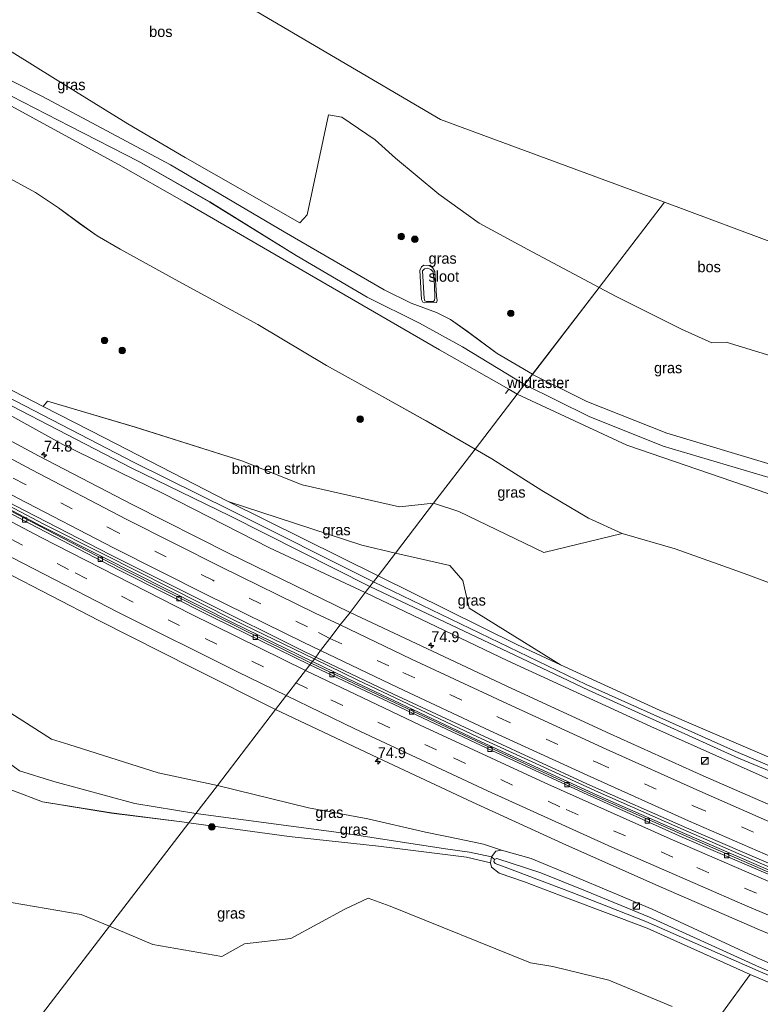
# Model space of a CAD drawing. Header units: millimetres. Extents: x 180000 to 190000, y 466229 to 468626.
# Tile 155 of 202: x 186415 to 186586, y 466872 to 467100. Entities that reach past the tile are written whole.
import ezdxf
from ezdxf.enums import TextEntityAlignment as Align

# ---------------------------------------------------------------- set-up
doc = ezdxf.new("R2010")
doc.units = ezdxf.units.MM
doc.linetypes.add('39strp', pattern=[12, 3, -9])
for name, color, linetype, lineweight in [('af-bs-rasterhekwerk', 8, 'hekwerk', 18), ('as-bs-kilometr', 13, 'Continuous', 18), ('bp-b5-bomenstruiken', 93, 'Continuous', 18), ('bp-b5-bos', 93, 'Continuous', 18), ('bp-b5-grasland', 93, 'Continuous', 18), ('bp-bs-boom', 93, 'Continuous', 18), ('gr-bs-geleiderail', 213, 'geleiderail', 18), ('gw-bs-insteekwatergang', 93, 'Continuous', 18), ('gw-bs-kruinlijn', 93, 'Continuous', 18), ('gw-bs-teenlijn', 93, 'Continuous', 18), ('kd-bs-opnamedtmgrens', 173, 'Continuous', 18), ('mk-bs-39streep 0.15', 8, '39strp', 18), ('mk-bs-streep 0.15', 8, 'Continuous', 18), ('og-b5-water', 153, 'Continuous', 18), ('og-bs-hulpgeometrie', 53, 'Continuous', 18), ('og-bs-inrichtingselement', 253, 'Continuous', 18), ('vh-b5-verh_soort', 8, 'Continuous', 18), ('wh-bs-kolk', 8, 'Continuous', 18)]:
    doc.layers.add(name, color=color, linetype=linetype, lineweight=lineweight)
doc.styles.add('rtw_iso', font='iso-rtw.shx')
doc.linetypes.add('geleiderail', pattern='A,2,-1,[175,RTW.shx,S=0.5,R=0,X=0,Y=0],-1', length=4)
doc.linetypes.add('hekwerk', pattern='A,7,-1.5,[1,RTW.shx,S=0.75,R=0,X=0,Y=0],-1.5', length=10)

# ---------------------------------------------------------------- blocks, each defined once
blk = doc.blocks.new('kolk')
blk.add_lwpolyline([(-0.5, -0.5), (0.5, -0.5), (0.5, 0.5), (-0.5, 0.5)], close=True)
blk = doc.blocks.new('dtbattr-r')
at = {"style": 'rtw_iso'}
blk.add_attdef('TAG', text='', height=2.5, dxfattribs=at).set_placement((0, 0), align=Align.MIDDLE_CENTER)
blk = doc.blocks.new('d33az_ACAD_1_FMEBLOCK33')
at = {"layer": 'bp-b5-grasland'}
for points in [[(0.94, 3.81, 71.83), (1.49, 2.86, 71.8), (1.71, -0.17, 71.78), (1.87, -2.78, 71.81), (1.98, -3.84, 71.81), (1.8, -4.24, 71.81), (-0.94, -4.38, 71.83), (-1.31, -4.2, 71.83), (-1.61, -3.6, 71.83), (-1.98, 3.12, 71.8), (-1.64, 3.98, 71.8), (-1.12, 4.38, 71.81), (0.16, 4.29, 71.83)], [(-0.46, -4.02, 71.52), (1.12, -4.06, 71.54), (1.35, -3.74, 71.54), (1.43, -3.22, 71.53), (1.39, -0.21, 71.61), (1.04, 2.79, 71.54), (0.55, 3.37, 71.54), (-0.26, 3.68, 71.54), (-0.96, 3.5, 71.54), (-1.43, 3.06, 71.54), (-1.03, -3.34, 71.51), (-0.88, -3.85, 71.52)]]:
    blk.add_polyline3d(points, close=True, dxfattribs=at)
blk = doc.blocks.new('d33az_ACAD_1_FMEBLOCK49')
at = {"layer": 'bp-b5-grasland'}
blk.add_polyline3d([(52.85, -45.7, 57.34), (66.62, -50.9, 57.66), (82.56, -53.5, 58.06), (98.83, -55.52, 58.44), (100.43, -55.76, 58.46), (82.1, -79.66, 67.25), (75.6, -76.94, 66.4), (53.98, -73.26, 66.07)], dxfattribs=at)
blk = doc.blocks.new('d33az_ACAD_1_FMEBLOCK50')
at = {"layer": 'bp-b5-grasland'}
blk.add_polyline3d([(-42.56, 14.96, 73.49), (-24.27, 3.68, 73.59), (-6.94, -7.04, 73.39), (6.29, -14.85, 72.68), (32.81, -29.89, 72.16), (34.48, -28.07, 72.11), (39.37, -4.94, 71.97), (42.45, -5.48, 71.83), (50.17, -10.75, 71.77), (54.86, -14.96, 71.76), (64.9, -23.3, 71.7), (74.24, -29.95, 71.46), (85.43, -36.05, 70.93), (101.93, -44.82, 70.8), (86.53, -64.89, 71.65), (78.4, -60.11, 71.76), (71.41, -54.91, 71.94), (67.61, -52.24, 71.95), (64.37, -50.65, 71.86), (58.52, -48.43, 71.92), (52.26, -45.35, 72.03), (29.18, -31.97, 72.36), (2.9, -16.47, 72.85), (-26.69, -0.74, 73.5), (-60.73, 16.48, 73.4)], dxfattribs=at)
blk.add_polyline3d([(61.22, -48.24, 71.83), (61.59, -48.42, 71.83), (64.32, -48.27, 71.81), (64.5, -47.88, 71.81), (64.39, -46.81, 71.81), (64.24, -44.21, 71.78), (64.01, -41.18, 71.8), (63.46, -40.23, 71.83), (62.69, -39.74, 71.83), (61.41, -39.65, 71.81), (60.88, -40.06, 71.8), (60.54, -40.91, 71.8), (60.92, -47.63, 71.83)], close=True, dxfattribs=at)
blk = doc.blocks.new('d33az_ACAD_1_FMEBLOCK104')
at = {"layer": 'bp-b5-grasland'}
blk.add_polyline3d([(59.2, -16.28, 73.87), (64.15, -18.93, 73.81), (69.51, -22.5, 73.76), (74.36, -26.05, 73.46), (78.41, -28.94, 73.25), (83.74, -32.02, 73.18), (97.28, -39.5, 72.86), (115.55, -49.42, 72.78), (131.39, -58.92, 72.33), (143.61, -65.69, 72.2), (154.44, -71.71, 71.9), (165.71, -78.23, 71.53), (156.13, -90.73, 66.57), (148.24, -91.53, 65.28), (125.73, -86.45, 63.5), (111.85, -80.89, 63.32), (87.22, -73.14, 61.73), (66.9, -67.14, 60.26), (65.94, -68.35, 59.76), (43.08, -56.57, 59.79)], dxfattribs=at)
blk = doc.blocks.new('boom')
blk.add_hatch(color=256).paths.add_polyline_path([(-0.75, 0, 1), (0.75, 0, 1)])
blk.add_circle((0, 0), 0.75)
blk = doc.blocks.new('kast')
blk.add_line((-0.75, -0.75), (0.75, 0.75))
blk.add_lwpolyline([(-0.75, 0.75), (0.75, 0.75), (0.75, -0.75), (-0.75, -0.75)], close=True)
blk = doc.blocks.new('d33az_ACAD_1_FMEBLOCK164')
at = {"layer": 'vh-b5-verh_soort'}
blk.add_polyline3d([(-5.02, -1.06, 73.4), (29.01, -18.28, 73.5), (58.61, -34.01, 72.85), (84.89, -49.51, 72.36), (107.97, -62.89, 72.03), (114.23, -65.97, 71.92), (120.08, -68.19, 71.86), (123.32, -69.78, 71.95), (127.11, -72.45, 71.94), (134.11, -77.64, 71.76), (142.24, -82.43, 71.65), (140.41, -84.82, 71.65), (126.09, -76.11, 71.73), (116.12, -70.64, 71.83), (104.05, -64.63, 71.96), (87.61, -55.01, 72.13), (67.72, -42.63, 72.57), (51.31, -33.28, 73.02), (35.33, -25.15, 73.56), (8.36, -11.29, 73.5)], dxfattribs=at)
blk = doc.blocks.new('hecto')
for p, q in [((0, 0.625), (-0.625, 0)), ((0, -0.625), (0, 0.625)), ((-0.625, 0), (0.625, 0)), ((0.625, 0), (0, -0.625))]:
    blk.add_line(p, q)
blk = doc.blocks.new('dtbattr')
at = {"style": 'rtw_iso'}
blk.add_attdef('TAG', (0.59, 0.87), '', height=2.5, dxfattribs=at)
blk = doc.blocks.new('dtbattr-l')
at = {"style": 'rtw_iso'}
blk.add_attdef('TAG', (0, 0), '', height=2.5, dxfattribs=at)

msp = doc.modelspace()

# ---------------------------------------------------------------- linework, layer by layer
at = {"layer": 'af-bs-rasterhekwerk'}
for points in [[(186256.37, 467155.85, 70.68), (186267.91, 467151.44, 70.94), (186287.64, 467144.45, 71.49), (186297.2, 467140.12, 71.89), (186307.13, 467135.45, 72.09), (186321.24, 467127.91, 72.47), (186350.46, 467112.31, 73.24), (186392.93, 467090.36, 73.38), (186422.54, 467074.21, 73.46), (186437.39, 467066.12, 73.36), (186452.58, 467057.5, 72.7), (186481.51, 467040.7, 72.23), (186511.53, 467023.35, 71.86), (186527.54, 467014.23, 71.59), (186529.54, 467013.09, 71.56)], [(186526.84, 467013.25, 71.5), (186527.54, 467014.23, 71.59)], [(186529.54, 467013.09, 71.56), (186554.87, 467001.3, 71.33), (186587.41, 466990.12, 71.92), (186596.4, 466987.07, 71.86), (186598.83, 466986.2, 71.94), (186674.33, 466961.15, 73.93), (186693.08, 466954.7, 74.39), (186714.43, 466947.11, 75.02), (186770.23, 466926.19, 75.5), (186800.3, 466914.92, 75.76), (186821.64, 466907.57, 75.82), (186848.8, 466897.89, 75.66), (186859.94, 466893.92, 75.59), (186888.84, 466883.24, 74.73)]]:
    msp.add_polyline3d(points, dxfattribs=at)
at = {"layer": 'bp-b5-bomenstruiken'}
msp.add_polyline3d([(186479.8, 466992.15, 63.5), (186502.31, 466987.06, 65.28), (186510.2, 466987.87, 66.57), (186501.4, 466976.39, 61.86), (186493.59, 466978.22, 61.37), (186462.73, 466988.32, 59.79), (186434.15, 467002.96, 59.74), (186420.01, 467010.25, 59.76), (186420.98, 467011.45, 60.26), (186441.3, 467005.46, 61.73), (186465.93, 466997.7, 63.32)], close=True, dxfattribs=at)
for points in [[(186282.06, 467008.8, 67.68), (186287.09, 467004.6, 67.82), (186286.63, 466997.09, 70), (186287.05, 466995.13, 70.26), (186288.43, 466993.35, 70.44), (186304.67, 466987.75, 68.45), (186311.93, 466984.01, 67.25), (186315.55, 466981.33, 66.74), (186322.12, 466963.61, 69.11), (186317.56, 466958.44, 71.38), (186323.89, 466944.04, 72.57), (186332.24, 466927.78, 72.83), (186336.11, 466922.83, 72.63), (186341.16, 466918.88, 71.79), (186349.03, 466915.94, 70.45), (186353.99, 466914.74, 69.34), (186368.66, 466909.08, 67.21), (186378.5, 466904.32, 66.3), (186390.13, 466900.16, 66.29), (186407.17, 466896.57, 66.07), (186428.79, 466892.9, 66.4), (186435.3, 466890.18, 67.25), (186415.56, 466864.43, 76.02)], [(186592.64, 466927.05, 59.73), (186562.52, 466940.01, 59.68), (186539.49, 466950.59, 59.67), (186518.45, 466963.68, 60.38), (186516.93, 466970.07, 61.83), (186513.97, 466973.51, 62.67), (186501.4, 466976.39, 61.86), (186510.2, 466987.87, 66.57), (186516.01, 466985.99, 67.06), (186535.7, 466976.49, 67.23), (186553.75, 466980.86, 71.13), (186566.01, 466977.39, 71.58), (186581.32, 466971.89, 72.29), (186599.8, 466965.04, 72.91)], [(186415.56, 466864.43, 76.02), (186435.3, 466890.18, 67.25), (186445.34, 466885.98, 68.57), (186461.25, 466883.18, 69.22), (186466.5, 466886.14, 67.83), (186477.23, 466887.38, 67.27), (186489.67, 466894.1, 65.03), (186495.07, 466896.64, 63.68), (186500.16, 466894.85, 64.14), (186532.56, 466881.75, 66.97), (186537.78, 466880.87, 66.75), (186550.68, 466877.73, 66.27), (186565.31, 466871.67, 66.9)], [(186576.94, 466870.23, 66.15), (186583.29, 466878.99, 60.18), (186605.05, 466869.83, 60.22)]]:
    msp.add_polyline3d(points, dxfattribs=at)
at = {"layer": 'bp-b5-bos'}
for points in [[(186434.14, 467122.16, 73.28), (186511.79, 467076.55, 71.54), (186563.53, 467057.43, 70.64), (186548.44, 467037.74, 70.8), (186531.95, 467046.51, 70.93), (186520.75, 467052.61, 71.46), (186511.41, 467059.26, 71.7), (186501.37, 467067.6, 71.76), (186496.68, 467071.81, 71.77), (186488.96, 467077.08, 71.83), (186485.88, 467077.62, 71.97), (186480.99, 467054.49, 72.11), (186479.32, 467052.67, 72.16), (186452.8, 467067.71, 72.68), (186439.57, 467075.52, 73.39), (186422.24, 467086.23, 73.59), (186403.95, 467097.52, 73.49), (186376.65, 467111.73, 73.22)], [(186392.93, 467090.36, 73.38), (186422.54, 467074.21, 73.46), (186437.39, 467066.12, 73.36), (186452.58, 467057.5, 72.7), (186481.51, 467040.7, 72.23), (186511.53, 467023.35, 71.86), (186527.54, 467014.23, 71.59), (186529.54, 467013.09, 71.56), (186519.78, 467000.37, 71.53), (186508.52, 467006.88, 71.9), (186497.69, 467012.91, 72.2), (186485.46, 467019.68, 72.33), (186469.62, 467029.17, 72.78), (186451.35, 467039.09, 72.86), (186437.82, 467046.58, 73.18), (186432.48, 467049.65, 73.25), (186428.43, 467052.54, 73.46), (186423.58, 467056.09, 73.76), (186418.22, 467059.66, 73.81), (186413.27, 467062.32, 73.87)], [(186599.8, 466965.04, 72.91), (186581.32, 466971.89, 72.29), (186566.01, 466977.39, 71.58), (186553.75, 466980.86, 71.13), (186545.99, 466984.47, 71.13), (186535.19, 466990.8, 71.22), (186523.64, 466998.14, 71.41), (186519.78, 467000.37, 71.53), (186529.54, 467013.09, 71.56), (186554.87, 467001.3, 71.33), (186587.41, 466990.12, 71.92)]]:
    msp.add_polyline3d(points, dxfattribs=at)
msp.add_polyline3d([(186591.53, 467034.57, 70.72), (186592.75, 467020.25, 70.9), (186593.86, 467008.42, 71.31), (186593.88, 467001.47, 71.56), (186588.8, 467002.78, 71.43), (186588.42, 467007.93, 71.36), (186588.12, 467021.93, 70.87), (186577.78, 467025.1, 70.82), (186574.51, 467024.91, 70.7), (186567.44, 467028.06, 70.42), (186552.39, 467035.64, 70.77), (186548.44, 467037.74, 70.8), (186563.53, 467057.43, 70.64), (186591.22, 467047.13, 70.27)], close=True, dxfattribs=at)
at = {"layer": 'bp-b5-grasland'}
for points in [[(186366.16, 467105.2, 73.4), (186381.02, 467097.53, 73.41), (186399.16, 467088.81, 73.5), (186426.13, 467074.95, 73.56), (186442.11, 467066.82, 73.02), (186458.52, 467057.46, 72.57), (186478.42, 467045.09, 72.13), (186494.85, 467035.47, 71.96), (186506.92, 467029.46, 71.83), (186516.89, 467023.98, 71.73), (186531.22, 467015.28, 71.65), (186529.54, 467013.09, 71.56), (186527.54, 467014.23, 71.59), (186511.53, 467023.35, 71.86), (186481.51, 467040.7, 72.23), (186452.58, 467057.5, 72.7), (186437.39, 467066.12, 73.36), (186422.54, 467074.21, 73.46), (186392.93, 467090.36, 73.38), (186350.46, 467112.31, 73.24)], [(186276.42, 467087.49, 59.17), (186304.65, 467070.62, 59.26), (186333.85, 467053.91, 59.25), (186364.66, 467036.61, 59.23), (186395.5, 467019.24, 59.21), (186440.45, 466995.98, 59.17), (186463.12, 466984.96, 59.16), (186495.49, 466968.68, 59.13), (186494.38, 466967.24, 59.79), (186472.29, 466977.6, 59.77), (186447.72, 466990.14, 59.79), (186424.53, 467001.49, 59.8), (186398.79, 467015.67, 59.83), (186373.03, 467029.69, 59.8), (186345.88, 467044.32, 59.91), (186318.54, 467060.3, 59.92), (186292.86, 467075.85, 59.82), (186269.99, 467089.59, 59.72)], [(186269.99, 467089.59, 59.72), (186292.86, 467075.85, 59.82), (186318.54, 467060.3, 59.92), (186345.88, 467044.32, 59.91), (186373.03, 467029.69, 59.8), (186398.79, 467015.67, 59.83), (186424.53, 467001.49, 59.8), (186447.72, 466990.14, 59.79), (186472.29, 466977.6, 59.77), (186494.38, 466967.24, 59.79), (186490.89, 466962.66, 60.03), (186484.29, 466965.88, 59.99), (186463, 466976.28, 60), (186440.75, 466987.52, 60.04), (186418.9, 466998.8, 60.05), (186397.94, 467010.05, 60.05), (186376.39, 467021.74, 60.14), (186354.71, 467033.69, 60.15), (186334.34, 467045.36, 60.13), (186312.74, 467057.93, 60.12), (186291.94, 467070.19, 60.13), (186270.71, 467082.99, 60.14)], [(186277.68, 467090.77, 59.74), (186287.47, 467084.84, 59.75), (186308.33, 467072.23, 59.76), (186338.12, 467055.45, 59.85), (186366.21, 467039.29, 59.85), (186382.38, 467030.27, 59.82), (186397.15, 467022.03, 59.79), (186420.01, 467010.25, 59.76), (186434.15, 467002.96, 59.74), (186462.73, 466988.32, 59.79), (186497.37, 466971.14, 59.82), (186496.29, 466969.73, 59.19), (186463.31, 466986.25, 59.25), (186441.06, 466997.28, 59.15), (186396.8, 467020.19, 59.16), (186365.63, 467037.67, 59.18), (186335.81, 467054.18, 59.23), (186304.5, 467072.19, 59.25), (186276.47, 467088.8, 59.21)], [(186265.49, 467071.45, 60.16), (186285.55, 467059.16, 60.11), (186306.93, 467046.52, 60.13), (186327.89, 467034.35, 60.16), (186349.23, 467022.33, 60.22), (186370.5, 467010.44, 60.2), (186392.28, 466998.7, 60.15), (186413.49, 466987.36, 60.18), (186435.57, 466975.98, 60.18), (186458.05, 466964.72, 60.19), (186479.09, 466954.24, 60.18), (186482.97, 466952.36, 60.18), (186481.88, 466950.93, 60.18), (186459.58, 466961.93, 60.07), (186437.86, 466972.88, 60.09), (186417.16, 466983.66, 60.15), (186395.95, 466994.79, 60.17), (186374.98, 467006.05, 60.18), (186353.6, 467017.91, 60.18), (186332.58, 467029.83, 60.1), (186311.71, 467041.81, 60.09), (186291.46, 467053.57, 60.1), (186270.1, 467066.45, 60.09)], [(186587.41, 466990.12, 71.92), (186554.87, 467001.3, 71.33), (186529.54, 467013.09, 71.56), (186531.22, 467015.28, 71.65), (186546.12, 467007.89, 71.52), (186563.24, 467001.07, 71.28), (186590.25, 466993.04, 71.51)], [(186410.82, 466972.2, 60.47), (186432.86, 466960.81, 60.41), (186454.64, 466949.78, 60.44), (186473.7, 466940.26, 60.42), (186460.24, 466922.7, 59.27), (186446.56, 466925.61, 59.06), (186425.96, 466932.12, 59.09), (186421.94, 466933.4, 59), (186408.6, 466941.85, 59.13)], [(186609.09, 466918.15, 59.06), (186579.48, 466930.77, 59.03), (186545.41, 466946, 59.04), (186496.29, 466969.73, 59.19), (186497.37, 466971.14, 59.82), (186529.44, 466955.22, 59.67), (186539.49, 466950.59, 59.67), (186562.52, 466940.01, 59.68), (186592.64, 466927.05, 59.73)], [(186590.44, 466922.93, 59.74), (186560.37, 466936.35, 59.68), (186527.36, 466951.45, 59.75), (186494.38, 466967.24, 59.79), (186495.49, 466968.68, 59.13), (186527.48, 466953.45, 59.04), (186545.98, 466944.73, 58.99), (186580.62, 466929.03, 59.09), (186610.64, 466916.64, 59.08)], [(186595.92, 466914.69, 60.11), (186572.49, 466924.95, 60.12), (186550.97, 466934.61, 60.1), (186528.3, 466945.11, 60.05), (186506.15, 466955.46, 60.08), (186490.89, 466962.66, 60.03), (186494.38, 466967.24, 59.79), (186527.36, 466951.45, 59.75), (186560.37, 466936.35, 59.68), (186590.44, 466922.93, 59.74)], [(186589.89, 466901.69, 60.08), (186567.98, 466911.19, 60.11), (186545.86, 466921.02, 60.11), (186524.05, 466931.06, 60.07), (186502.6, 466941.14, 60.08), (186481.88, 466950.93, 60.18), (186482.97, 466952.36, 60.18), (186500.97, 466943.8, 60.18), (186522.95, 466933.55, 60.18), (186545.61, 466923.1, 60.21), (186568.62, 466912.93, 60.13), (186589.85, 466903.73, 60.13)], [(186408.6, 466941.85, 59.13), (186421.94, 466933.4, 59), (186425.96, 466932.12, 59.09), (186446.56, 466925.61, 59.06), (186460.24, 466922.7, 59.27), (186455.29, 466916.25, 58.55), (186441.2, 466918.55, 58.15), (186422.45, 466923.58, 57.84), (186414.51, 466926.05, 57.62)], [(186606.32, 466873.65, 60.22), (186584.94, 466882.9, 60.18), (186560.68, 466894.11, 60.17), (186542.34, 466901.79, 60.13), (186532.71, 466905.79, 60.1), (186525.89, 466907.74, 59.93), (186521.73, 466909.1, 59.97), (186516.29, 466910.31, 59.83), (186508.31, 466911.94, 59.71), (186494.97, 466914.96, 59.61), (186481.29, 466917.5, 59.55), (186460.24, 466922.7, 59.27), (186473.7, 466940.26, 60.42), (186497.3, 466929.07, 60.44), (186519.17, 466918.85, 60.45), (186540.93, 466908.89, 60.42), (186562.75, 466899.21, 60.44), (186585.49, 466889.31, 60.47), (186607.64, 466880.1, 60.39)], [(186414.51, 466926.05, 57.62), (186422.45, 466923.58, 57.84), (186441.2, 466918.55, 58.15), (186455.29, 466916.25, 58.55), (186453.62, 466914.08, 58.46), (186452.03, 466914.32, 58.44), (186435.76, 466916.33, 58.06), (186419.81, 466918.94, 57.66), (186406.04, 466924.14, 57.34)], [(186565.31, 466871.67, 66.9), (186550.68, 466877.73, 66.27), (186537.78, 466880.87, 66.75), (186532.56, 466881.75, 66.97), (186500.16, 466894.85, 64.14), (186495.07, 466896.64, 63.68), (186489.67, 466894.1, 65.03), (186477.23, 466887.38, 67.27), (186466.5, 466886.14, 67.83), (186461.25, 466883.18, 69.22), (186445.34, 466885.98, 68.57), (186435.3, 466890.18, 67.25), (186453.62, 466914.08, 58.46), (186476.84, 466910.91, 58.92), (186497.49, 466908.7, 59.04), (186517.79, 466906.1, 59.27), (186523.31, 466904.83, 59.42), (186523.54, 466903.81, 59.79), (186525.35, 466902.47, 60.03), (186531.21, 466900.46, 60.1), (186540.89, 466896.73, 60.13), (186559.5, 466889.75, 60.17), (186583.29, 466878.99, 60.18), (186576.94, 466870.23, 66.15)], [(186609.08, 466870.68, 59.88), (186585.52, 466880.73, 59.88), (186560.06, 466892.28, 59.82), (186545.32, 466898.35, 59.66), (186534.99, 466902.5, 59.48), (186524.83, 466905.79, 59.49), (186524.26, 466905.56, 59.48), (186523.59, 466906.23, 59.49), (186524.55, 466907.51, 59.75), (186525.89, 466907.74, 59.93), (186532.71, 466905.79, 60.1), (186542.34, 466901.79, 60.13), (186560.68, 466894.11, 60.17), (186584.94, 466882.9, 60.18), (186606.32, 466873.65, 60.22)], [(186605.05, 466869.83, 60.22), (186583.29, 466878.99, 60.18), (186559.5, 466889.75, 60.17), (186540.89, 466896.73, 60.13), (186531.21, 466900.46, 60.1), (186525.35, 466902.47, 60.03), (186523.54, 466903.81, 59.79), (186523.31, 466904.83, 59.42), (186523.59, 466906.23, 59.49), (186524.26, 466905.56, 59.48), (186524.13, 466905.16, 59.48), (186524.42, 466904.7, 59.46), (186526.76, 466903.84, 59.49), (186541.97, 466898.05, 59.6), (186559.21, 466891.24, 59.76), (186585.15, 466879.87, 59.89), (186608.73, 466869.84, 59.92)]]:
    msp.add_polyline3d(points, dxfattribs=at)
for points in [[(186567.44, 467028.06, 70.42), (186574.51, 467024.91, 70.7), (186577.78, 467025.1, 70.82), (186588.12, 467021.93, 70.87), (186588.42, 467007.93, 71.36), (186588.8, 467002.78, 71.43), (186593.88, 467001.47, 71.56), (186593.33, 466999.3, 71.61), (186592.56, 466997.8, 71.64), (186591.4, 466996.99, 71.65), (186588.98, 466996.59, 71.61), (186564.07, 467004.05, 71.32), (186545.58, 467011.4, 71.41), (186533.04, 467017.66, 71.65), (186548.44, 467037.74, 70.8), (186552.39, 467035.64, 70.77)], [(186553.75, 466980.86, 71.13), (186535.7, 466976.49, 67.23), (186516.01, 466985.99, 67.06), (186510.2, 466987.87, 66.57), (186519.78, 467000.37, 71.53), (186523.64, 466998.14, 71.41), (186535.19, 466990.8, 71.22), (186545.99, 466984.47, 71.13)], [(186501.4, 466976.39, 61.86), (186497.37, 466971.14, 59.82), (186462.73, 466988.32, 59.79), (186493.59, 466978.22, 61.37)], [(186518.45, 466963.68, 60.38), (186539.49, 466950.59, 59.67), (186529.44, 466955.22, 59.67), (186497.37, 466971.14, 59.82), (186501.4, 466976.39, 61.86), (186513.97, 466973.51, 62.67), (186516.93, 466970.07, 61.83)], [(186524.55, 466907.51, 59.75), (186523.59, 466906.23, 59.49), (186518.47, 466907.31, 59.49), (186512.94, 466908.09, 59.3), (186489.43, 466911.66, 59.07), (186455.29, 466916.25, 58.55), (186460.24, 466922.7, 59.27), (186481.29, 466917.5, 59.55), (186494.97, 466914.96, 59.61), (186508.31, 466911.94, 59.71), (186516.29, 466910.31, 59.83), (186521.73, 466909.1, 59.97), (186525.89, 466907.74, 59.93)], [(186523.59, 466906.23, 59.49), (186523.31, 466904.83, 59.42), (186517.79, 466906.1, 59.27), (186497.49, 466908.7, 59.04), (186476.84, 466910.91, 58.92), (186453.62, 466914.08, 58.46), (186455.29, 466916.25, 58.55), (186489.43, 466911.66, 59.07), (186512.94, 466908.09, 59.3), (186518.47, 466907.31, 59.49)]]:
    msp.add_polyline3d(points, close=True, dxfattribs=at)
at = {"layer": 'gr-bs-geleiderail'}
for points in [[(186281.29, 467060.23, 60.86), (186292.64, 467053.32, 60.86), (186315.56, 467039.93, 60.86), (186338.72, 467026.63, 60.88), (186356.27, 467016.74, 60.84), (186381.76, 467002.67, 60.84), (186398.3, 466993.82, 60.84), (186419.58, 466982.59, 60.84)], [(186281.68, 467060.78, 60.89), (186293.04, 467053.88, 60.89), (186315.95, 467040.48, 60.89), (186339.11, 467027.18, 60.92), (186356.67, 467017.3, 60.88), (186382.15, 467003.23, 60.88), (186398.7, 466994.38, 60.88), (186419.97, 466983.14, 60.88)], [(186482.21, 466951.36, 60.82), (186463.75, 466960.34, 60.83), (186433.84, 466975.39, 60.87), (186419.58, 466982.59, 60.84)], [(186482.64, 466951.92, 60.81), (186464, 466960.98, 60.82), (186434.08, 466976.04, 60.86), (186419.97, 466983.14, 60.88)], [(186482.21, 466951.36, 60.82), (186492.27, 466946.48, 60.81), (186520.05, 466933.3, 60.81), (186548.02, 466920.49, 60.8), (186566.37, 466912.39, 60.8), (186585.91, 466903.89, 60.79), (186609.23, 466893.9, 60.84), (186631.24, 466884.8, 60.83), (186653.6, 466875.79, 60.8), (186661.25, 466872.61, 60.83)], [(186482.64, 466951.92, 60.81), (186492.51, 466947.12, 60.8), (186520.3, 466933.94, 60.8), (186548.26, 466921.13, 60.79), (186566.61, 466913.03, 60.8), (186586.16, 466904.54, 60.78), (186609.48, 466894.55, 60.84), (186631.49, 466885.44, 60.83), (186653.85, 466876.43, 60.8), (186661.49, 466873.26, 60.82)]]:
    msp.add_polyline3d(points, dxfattribs=at)
at = {"layer": 'gw-bs-insteekwatergang'}
for points in [[(186269.99, 467089.59, 59.72), (186292.86, 467075.85, 59.82), (186318.54, 467060.3, 59.92), (186345.88, 467044.32, 59.91), (186373.03, 467029.69, 59.8), (186398.79, 467015.67, 59.83), (186424.53, 467001.49, 59.8), (186447.72, 466990.14, 59.79), (186472.29, 466977.6, 59.77), (186494.38, 466967.24, 59.79)], [(186497.37, 466971.14, 59.82), (186462.73, 466988.32, 59.79), (186434.15, 467002.96, 59.74), (186420.01, 467010.25, 59.76), (186397.15, 467022.03, 59.79), (186382.38, 467030.27, 59.82), (186366.21, 467039.29, 59.85), (186338.12, 467055.45, 59.85), (186308.33, 467072.23, 59.76), (186287.47, 467084.84, 59.75), (186277.68, 467090.77, 59.74)], [(186508.1, 467034.14, 71.83), (186507.73, 467034.32, 71.83), (186507.43, 467034.92, 71.83), (186507.05, 467041.64, 71.8), (186507.39, 467042.5, 71.8), (186507.92, 467042.91, 71.81), (186509.2, 467042.82, 71.83), (186509.97, 467042.33, 71.83), (186510.52, 467041.38, 71.8), (186510.75, 467038.35, 71.78), (186510.9, 467035.75, 71.81), (186511.01, 467034.68, 71.81), (186510.83, 467034.29, 71.81), (186508.1, 467034.14, 71.83)], [(186497.37, 466971.14, 59.82), (186529.44, 466955.22, 59.67), (186539.49, 466950.59, 59.67), (186562.52, 466940.01, 59.68), (186592.64, 466927.05, 59.73), (186628.75, 466911.92, 59.82), (186659.93, 466898.72, 59.82), (186695.56, 466884.88, 59.81), (186726.96, 466873.26, 59.81), (186755.49, 466862.84, 59.77)], [(186494.38, 466967.24, 59.79), (186527.36, 466951.45, 59.75), (186560.37, 466936.35, 59.68), (186590.44, 466922.93, 59.74), (186626.7, 466907.37, 59.83), (186658.19, 466894.49, 59.84), (186694.17, 466880.64, 59.81), (186725.63, 466869.11, 59.82), (186754.59, 466858.96, 59.77)], [(186744.42, 466815.25, 60.24), (186731.66, 466819.65, 60.27), (186698.14, 466831.66, 60.3), (186667.98, 466843.54, 60.29), (186655.22, 466848.85, 60.21), (186627.06, 466860.87, 60.2), (186605.05, 466869.83, 60.22), (186583.29, 466878.99, 60.18), (186559.5, 466889.75, 60.17), (186540.89, 466896.73, 60.13), (186531.21, 466900.46, 60.1), (186525.35, 466902.47, 60.03), (186523.54, 466903.81, 59.79), (186523.31, 466904.83, 59.42), (186523.59, 466906.23, 59.49), (186524.55, 466907.51, 59.75), (186525.89, 466907.74, 59.93), (186532.71, 466905.79, 60.1)], [(186532.71, 466905.79, 60.1), (186542.34, 466901.79, 60.13), (186560.68, 466894.11, 60.17), (186584.94, 466882.9, 60.18), (186606.32, 466873.65, 60.22), (186628.45, 466864.49, 60.2), (186656.51, 466853.22, 60.21)]]:
    msp.add_polyline3d(points, dxfattribs=at)
at = {"layer": 'gw-bs-kruinlijn'}
for points in [[(186342.77, 467101.11, 73.33), (186349.07, 467097.68, 73.41), (186361.14, 467090.18, 73.41), (186372.39, 467084.37, 73.59), (186383.03, 467078.86, 73.64), (186391.6, 467074.17, 73.6), (186400.01, 467069.38, 73.64), (186407.31, 467065.4, 73.76), (186413.27, 467062.32, 73.87), (186418.22, 467059.66, 73.81), (186423.58, 467056.09, 73.76), (186428.43, 467052.54, 73.46), (186432.48, 467049.65, 73.25), (186437.82, 467046.58, 73.18), (186451.35, 467039.09, 72.86), (186469.62, 467029.17, 72.78)], [(186519.78, 467000.37, 71.53), (186508.52, 467006.88, 71.9), (186497.69, 467012.91, 72.2), (186485.46, 467019.68, 72.33), (186469.62, 467029.17, 72.78)], [(186519.78, 467000.37, 71.53), (186523.64, 466998.14, 71.41), (186535.19, 466990.8, 71.22), (186545.99, 466984.47, 71.13), (186553.75, 466980.86, 71.13), (186566.01, 466977.39, 71.58), (186581.32, 466971.89, 72.29), (186599.8, 466965.04, 72.91), (186622.86, 466954.58, 73.49), (186640.16, 466945.58, 73.97), (186659.18, 466937.4, 74.6)], [(186460.24, 466922.7, 59.27), (186446.56, 466925.61, 59.06), (186425.96, 466932.12, 59.09), (186421.94, 466933.4, 59), (186408.6, 466941.85, 59.13), (186398.23, 466949.46, 59.3), (186385.84, 466957.74, 59.31), (186374.18, 466965.85, 59.06), (186361.43, 466975.05, 59.1), (186347.93, 466986.37, 59.19)], [(186525.89, 466907.74, 59.93), (186521.73, 466909.1, 59.97), (186516.29, 466910.31, 59.83), (186508.31, 466911.94, 59.71), (186494.97, 466914.96, 59.61), (186481.29, 466917.5, 59.55), (186460.24, 466922.7, 59.27)]]:
    msp.add_polyline3d(points, dxfattribs=at)
at = {"layer": 'gw-bs-teenlijn'}
for points in [[(186453.62, 466914.08, 58.46), (186452.03, 466914.32, 58.44), (186435.76, 466916.33, 58.06), (186419.81, 466918.94, 57.66), (186406.04, 466924.14, 57.34), (186394.33, 466929.35, 57.12), (186388.33, 466933.14, 57), (186382.39, 466939.91, 57.25), (186374.76, 466948.99, 57.78), (186368.13, 466958.57, 58.28), (186362.26, 466966.24, 58.6), (186357.12, 466972.36, 58.72), (186346.24, 466983.16, 59.12)], [(186455.29, 466916.25, 58.55), (186441.2, 466918.55, 58.15), (186422.45, 466923.58, 57.84), (186414.51, 466926.05, 57.62), (186405.92, 466932.39, 57.43), (186401.92, 466935.61, 57.34), (186395.34, 466940.36, 57.36), (186393.92, 466942.9, 57.18), (186394.01, 466944.54, 57.29), (186394.02, 466946.2, 57.32), (186393.65, 466946.74, 57.29), (186392.42, 466947.02, 57.24), (186391.31, 466946.99, 57.32), (186389.4, 466947.73, 57.43), (186383.35, 466951.41, 57.66), (186374.72, 466958.16, 58.06), (186359.07, 466972.93, 58.63), (186347.31, 466983.9, 59.01)], [(186523.31, 466904.83, 59.42), (186517.79, 466906.1, 59.27), (186497.49, 466908.7, 59.04), (186476.84, 466910.91, 58.92), (186453.62, 466914.08, 58.46)], [(186523.59, 466906.23, 59.49), (186518.47, 466907.31, 59.49), (186512.94, 466908.09, 59.3), (186489.43, 466911.66, 59.07), (186455.29, 466916.25, 58.55)]]:
    msp.add_polyline3d(points, dxfattribs=at)
at = {"layer": 'kd-bs-opnamedtmgrens'}
for points in [[(186249.3, 467222.64, 69.91), (186281.04, 467199.82, 69.93), (186356.41, 467162.26, 72.2), (186370.76, 467154.79, 72.36), (186376.08, 467151.92, 72.41), (186434.14, 467122.16, 73.28), (186511.79, 467076.55, 71.54), (186563.53, 467057.43, 70.64)], [(186918.1, 466924.3, 72.53), (186912.55, 466926.35, 72.63), (186909.84, 466927.36, 72.68), (186806.92, 466965.64, 74.6), (186804.54, 466966.32, 74.57), (186701.4, 467005.76, 73.36), (186699.07, 467006.26, 73.32), (186593.5, 467046.53, 70.2), (186591.22, 467047.13, 70.27), (186563.53, 467057.43, 70.64)]]:
    msp.add_polyline3d(points, dxfattribs=at)
at = {"layer": 'mk-bs-39streep 0.15'}
for points in [[(186486.25, 466956.66, 60.09), (186481.08, 466959.33, 60.09), (186459.17, 466970.09, 60.13), (186437.37, 466981.07, 60.15), (186415.73, 466992.3, 60.15), (186394.09, 467003.84, 60.25), (186372.65, 467015.48, 60.28), (186351.31, 467027.31, 60.29), (186330.09, 467039.4, 60.29), (186309, 467051.63, 60.26), (186288.07, 467064.01, 60.25), (186266.73, 467077.01, 60.24), (186235.72, 467096.54, 60.18), (186215.3, 467109.94, 60.17), (186194.99, 467123.54, 60.13), (186176.74, 467136.04, 60.15)], [(186168.51, 467126.22, 60.19), (186176.02, 467120.97, 60.19), (186199.85, 467104.82, 60.16), (186224.68, 467088.49, 60.19), (186251.93, 467071.16, 60.22), (186273.68, 467057.77, 60.22), (186297.87, 467043.28, 60.22), (186321.12, 467029.72, 60.23), (186348.36, 467014.25, 60.26), (186377.62, 466998.13, 60.29), (186401.94, 466985.1, 60.28), (186427.42, 466971.81, 60.27), (186457.39, 466956.67, 60.26), (186478.4, 466946.39, 60.27)], [(186486.25, 466956.66, 60.09), (186503.12, 466948.8, 60.22), (186525.26, 466938.39, 60.25), (186547.95, 466927.96, 60.26), (186570.34, 466917.93, 60.21), (186592.77, 466908.13, 60.16), (186614.11, 466899.18, 60.1), (186637.93, 466889.42, 60.18), (186660.67, 466880.34, 60.18), (186683.7, 466871.28, 60.29), (186706.51, 466862.78, 60.28), (186729.63, 466854.33, 60.31), (186751.71, 466846.56, 60.23)], [(186478.4, 466946.39, 60.27), (186486.49, 466942.44, 60.27), (186514.81, 466929.04, 60.28), (186540.82, 466917.12, 60.28), (186571, 466903.72, 60.27), (186603.56, 466889.79, 60.28), (186636.31, 466876.33, 60.29), (186665.86, 466864.65, 60.29), (186695.21, 466853.47, 60.26), (186724.99, 466842.56, 60.29), (186753.66, 466832.45, 60.27), (186781.26, 466823.08, 60.26), (186809.58, 466813.84, 60.24), (186833.94, 466806.22, 60.24)]]:
    msp.add_polyline3d(points, dxfattribs=at)
at = {"layer": 'mk-bs-streep 0.15'}
for points in [[(186488.61, 466959.78, 59.97), (186482.87, 466962.52, 59.97), (186461.23, 466973.14, 60.03), (186439.21, 466984.24, 60.03), (186417.36, 466995.57, 60.08), (186395.73, 467007.12, 60.21), (186374.98, 467018.41, 60.21), (186353.34, 467030.38, 60.18), (186332, 467042.55, 60.22), (186311.23, 467054.56, 60.16), (186290.27, 467067, 60.09), (186268.6, 467080.07, 59.99), (186237.88, 467099.53, 60.1), (186217.54, 467112.84, 59.92), (186197.05, 467126.55, 60.01), (186179.1, 467138.86, 60.04)], [(186484.08, 466953.84, 60.09), (186480.08, 466955.78, 60.11), (186457.81, 466966.7, 60.09), (186436.25, 466977.56, 60.14), (186414.28, 466988.95, 60.14), (186392.77, 467000.4, 60.25), (186371.48, 467011.99, 60.25), (186350.26, 467023.71, 60.25), (186328.75, 467035.96, 60.24), (186307.91, 467048.07, 60.28), (186286.66, 467060.61, 60.11), (186265.51, 467073.49, 60.24), (186234.29, 467093.11, 60.16), (186213.44, 467106.75, 60.07), (186193.08, 467120.42, 60.11), (186174.36, 467133.21, 60.16)], [(186170.81, 467128.97, 60.1), (186172.99, 467127.44, 60.1), (186195.01, 467112.39, 60.09), (186217.01, 467097.75, 60.08), (186245.21, 467079.6, 60.13), (186264.73, 467067.5, 60.13), (186289.41, 467052.54, 60.14), (186315.22, 467037.33, 60.14), (186341.99, 467021.99, 60.17), (186367.06, 467008.03, 60.2), (186391.87, 466994.56, 60.2), (186419.54, 466979.97, 60.18), (186454.22, 466962.27, 60.19), (186480.61, 466949.27, 60.19)], [(186166.18, 467123.44, 60.27), (186169.76, 467120.92, 60.27), (186190.59, 467106.71, 60.26), (186209.69, 467093.96, 60.26), (186232.48, 467079.2, 60.3), (186258.39, 467062.92, 60.31), (186277.28, 467051.38, 60.31), (186304.08, 467035.45, 60.32), (186332.24, 467019.21, 60.34), (186356.59, 467005.54, 60.37), (186382.25, 466991.52, 60.39), (186410.36, 466976.58, 60.37), (186437.39, 466962.67, 60.37), (186464.86, 466948.95, 60.36), (186476.16, 466943.47, 60.36)], [(186488.61, 466959.78, 59.97), (186505.1, 466951.89, 60.2), (186527.12, 466941.6, 60.09), (186550.04, 466931.05, 60.16), (186571.73, 466921.36, 60.17), (186594.78, 466911.24, 60.11), (186616.83, 466902.05, 60.1), (186639.59, 466892.66, 60.13), (186662.24, 466883.63, 60.1), (186685.39, 466874.58, 60.2), (186708.38, 466865.93, 60.26), (186730.91, 466857.73, 60.17), (186752.55, 466850.17, 60.19)], [(186484.08, 466953.84, 60.09), (186501.93, 466945.36, 60.21), (186523.28, 466935.35, 60.15), (186546.51, 466924.65, 60.27), (186569.11, 466914.51, 60.24), (186592.11, 466904.5, 60.13), (186614.06, 466895.3, 60.19), (186636.76, 466885.97, 60.31), (186659.96, 466876.68, 60.18), (186682.96, 466867.73, 60.17), (186705.61, 466859.2, 60.22), (186728.6, 466850.86, 60.18), (186750.89, 466843.04, 60.19)], [(186480.61, 466949.27, 60.19), (186507.13, 466936.61, 60.19), (186535.93, 466923.27, 60.2), (186564.83, 466910.33, 60.19), (186591.53, 466898.78, 60.2), (186618.97, 466887.27, 60.19), (186646.15, 466876.26, 60.22), (186677.38, 466864.04, 60.2), (186707.81, 466852.6, 60.19), (186738.5, 466841.55, 60.2), (186765.89, 466832.03, 60.2), (186796.75, 466821.75, 60.16), (186827.84, 466811.84, 60.16), (186836.14, 466809.31, 60.16)], [(186476.16, 466943.47, 60.36), (186492, 466935.8, 60.37), (186522.66, 466921.43, 60.38), (186551.39, 466908.43, 60.36), (186582.08, 466895.03, 60.36), (186609.95, 466883.25, 60.37), (186637.08, 466872.18, 60.38), (186665.72, 466860.88, 60.38), (186696.12, 466849.32, 60.36), (186726.13, 466838.36, 60.38), (186752.68, 466829, 60.37), (186783.98, 466818.42, 60.34), (186811.07, 466809.6, 60.34), (186831.77, 466803.18, 60.34)]]:
    msp.add_polyline3d(points, dxfattribs=at)
at = {"layer": 'og-b5-water'}
for points in [[(186496.29, 466969.73, 59.19), (186495.49, 466968.68, 59.13), (186463.12, 466984.96, 59.16), (186440.45, 466995.98, 59.17), (186395.5, 467019.24, 59.21), (186364.66, 467036.61, 59.23), (186333.85, 467053.91, 59.25), (186304.65, 467070.62, 59.26), (186276.42, 467087.49, 59.17), (186233.21, 467114.65, 59.45), (186221.25, 467122.65, 59.3), (186220.95, 467123.33, 59.31), (186221.09, 467123.67, 59.31), (186221.64, 467123.84, 59.31), (186221.99, 467123.82, 59.31), (186224.55, 467122.06, 59.3), (186234.71, 467115.54, 59.39), (186276.47, 467088.8, 59.21), (186304.5, 467072.19, 59.25), (186335.81, 467054.18, 59.23), (186365.63, 467037.67, 59.18), (186396.8, 467020.19, 59.16), (186441.06, 466997.28, 59.15), (186463.31, 466986.25, 59.25)], [(186510.39, 467034.79, 71.54), (186510.15, 467034.46, 71.54), (186508.57, 467034.5, 71.52), (186508.15, 467034.67, 71.52), (186508, 467035.18, 71.51), (186507.6, 467041.58, 71.54), (186508.07, 467042.02, 71.54), (186508.77, 467042.2, 71.54), (186509.59, 467041.89, 71.54), (186510.07, 467041.31, 71.54), (186510.42, 467038.31, 71.61), (186510.46, 467035.3, 71.53)]]:
    msp.add_polyline3d(points, close=True, dxfattribs=at)
for points in [[(186610.64, 466916.64, 59.08), (186580.62, 466929.03, 59.09), (186545.98, 466944.73, 58.99), (186527.48, 466953.45, 59.04), (186495.49, 466968.68, 59.13), (186496.29, 466969.73, 59.19), (186545.41, 466946, 59.04), (186579.48, 466930.77, 59.03), (186609.09, 466918.15, 59.06)], [(186608.73, 466869.84, 59.92), (186585.15, 466879.87, 59.89), (186559.21, 466891.24, 59.76), (186541.97, 466898.05, 59.6), (186526.76, 466903.84, 59.49), (186524.42, 466904.7, 59.46), (186524.13, 466905.16, 59.48), (186524.26, 466905.56, 59.48), (186524.83, 466905.79, 59.49), (186534.99, 466902.5, 59.48), (186545.32, 466898.35, 59.66), (186560.06, 466892.28, 59.82), (186585.52, 466880.73, 59.88), (186609.08, 466870.68, 59.88)]]:
    msp.add_polyline3d(points, dxfattribs=at)
at = {"layer": 'og-bs-hulpgeometrie'}
for points in [[(186415.56, 466864.43, 76.02), (186435.3, 466890.18, 67.25), (186453.62, 466914.08, 58.46), (186455.29, 466916.25, 58.55), (186460.24, 466922.7, 59.27), (186473.7, 466940.26, 60.42), (186481.6, 466950.57, 60.24), (186481.88, 466950.93, 60.18), (186482.97, 466952.36, 60.18), (186484.08, 466953.84, 60.09), (186486.25, 466956.66, 60.09), (186488.61, 466959.78, 59.97), (186490.89, 466962.66, 60.03), (186494.38, 466967.24, 59.79), (186495.49, 466968.68, 59.13), (186496.29, 466969.73, 59.19), (186497.37, 466971.14, 59.82), (186501.4, 466976.39, 61.86), (186510.2, 466987.87, 66.57), (186519.78, 467000.37, 71.53), (186529.54, 467013.09, 71.56), (186531.22, 467015.28, 71.65), (186533.04, 467017.66, 71.65), (186548.44, 467037.74, 70.8), (186563.53, 467057.43, 70.64)], [(186524.26, 466905.56, 59.48), (186523.59, 466906.23, 59.49)]]:
    msp.add_polyline3d(points, dxfattribs=at)
at = {"layer": 'vh-b5-verh_soort'}
for points in [[(186270.1, 467066.45, 60.09), (186291.46, 467053.57, 60.1), (186311.71, 467041.81, 60.09), (186332.58, 467029.83, 60.1), (186353.6, 467017.91, 60.18), (186374.98, 467006.05, 60.18), (186395.95, 466994.79, 60.17), (186417.16, 466983.66, 60.15), (186437.86, 466972.88, 60.09), (186459.58, 466961.93, 60.07), (186481.88, 466950.93, 60.18), (186481.6, 466950.57, 60.24), (186459.29, 466961.5, 60.15), (186437.56, 466972.42, 60.2), (186416.84, 466983.22, 60.23), (186395.68, 466994.42, 60.23), (186374.68, 467005.62, 60.22), (186353.32, 467017.46, 60.24), (186332.23, 467029.38, 60.18), (186311.4, 467041.39, 60.17), (186291.22, 467053.12, 60.19), (186269.85, 467066, 60.2)], [(186269.85, 467066, 60.2), (186291.22, 467053.12, 60.19), (186311.4, 467041.39, 60.17), (186332.23, 467029.38, 60.18), (186353.32, 467017.46, 60.24), (186374.68, 467005.62, 60.22), (186395.68, 466994.42, 60.23), (186416.84, 466983.22, 60.23), (186437.56, 466972.42, 60.2), (186459.29, 466961.5, 60.15), (186481.6, 466950.57, 60.24), (186473.7, 466940.26, 60.42), (186454.64, 466949.78, 60.44), (186432.86, 466960.81, 60.41), (186410.82, 466972.2, 60.47), (186390.41, 466982.96, 60.44), (186368.79, 466994.62, 60.36), (186347.49, 467006.35, 60.34), (186326.95, 467017.95, 60.37), (186305.98, 467030.03, 60.36), (186285.26, 467042.15, 60.4), (186268.45, 467052.33, 60.42)], [(186590.25, 466993.04, 71.51), (186563.24, 467001.07, 71.28), (186546.12, 467007.89, 71.52), (186531.22, 467015.28, 71.65), (186533.04, 467017.66, 71.65), (186545.58, 467011.4, 71.41), (186564.07, 467004.05, 71.32), (186588.98, 466996.59, 71.61)], [(186397.94, 467010.05, 60.05), (186418.9, 466998.8, 60.05), (186440.75, 466987.52, 60.04), (186463, 466976.28, 60), (186484.29, 466965.88, 59.99), (186490.89, 466962.66, 60.03), (186488.61, 466959.78, 59.97), (186486.25, 466956.66, 60.09), (186484.08, 466953.84, 60.09), (186482.97, 466952.36, 60.18), (186479.09, 466954.24, 60.18), (186458.05, 466964.72, 60.19), (186435.57, 466975.98, 60.18), (186413.49, 466987.36, 60.18)], [(186589.85, 466903.73, 60.13), (186568.62, 466912.93, 60.13), (186545.61, 466923.1, 60.21), (186522.95, 466933.55, 60.18), (186500.97, 466943.8, 60.18), (186482.97, 466952.36, 60.18), (186484.08, 466953.84, 60.09), (186486.25, 466956.66, 60.09), (186488.61, 466959.78, 59.97), (186490.89, 466962.66, 60.03), (186506.15, 466955.46, 60.08), (186528.3, 466945.11, 60.05), (186550.97, 466934.61, 60.1), (186572.49, 466924.95, 60.12), (186595.92, 466914.69, 60.11)], [(186607.64, 466880.1, 60.39), (186585.49, 466889.31, 60.47), (186562.75, 466899.21, 60.44), (186540.93, 466908.89, 60.42), (186519.17, 466918.85, 60.45), (186497.3, 466929.07, 60.44), (186473.7, 466940.26, 60.42), (186481.6, 466950.57, 60.24), (186502.38, 466940.75, 60.14), (186523.81, 466930.67, 60.18), (186545.67, 466920.59, 60.19), (186567.64, 466910.77, 60.2), (186589.66, 466901.26, 60.21)], [(186589.66, 466901.26, 60.21), (186567.64, 466910.77, 60.2), (186545.67, 466920.59, 60.19), (186523.81, 466930.67, 60.18), (186502.38, 466940.75, 60.14), (186481.6, 466950.57, 60.24), (186481.88, 466950.93, 60.18), (186502.6, 466941.14, 60.08), (186524.05, 466931.06, 60.07), (186545.86, 466921.02, 60.11), (186567.98, 466911.19, 60.11), (186589.89, 466901.69, 60.08)]]:
    msp.add_polyline3d(points, dxfattribs=at)

# ---------------------------------------------------------------- block references
at = {"layer": 'af-bs-rasterhekwerk'}
ref = msp.add_blockref('dtbattr-l', (186527.19, 467013.74, 71.54), dxfattribs=at)
ref.add_attrib('TAG', 'wildraster', dxfattribs={"layer": '0', "height": 2.5, "style": 'rtw_iso'}).set_placement((186527.19, 467013.74, 71.54), align=Align.BOTTOM_LEFT)
at = {"layer": 'as-bs-kilometr'}
ref = msp.add_blockref('dtbattr', (186420.21, 466999.07, 59.99), dxfattribs=at)
ref.add_attrib('TAG', '74.8', dxfattribs={"layer": '0', "height": 2.5, "style": 'rtw_iso'}).set_placement((186420.21, 466999.07, 59.99), align=Align.BOTTOM_LEFT)
for p in [(186420.21, 466999.07, 59.99), (186509.65, 466955.05, 59.83), (186497.3, 466928.26, 60.31)]:
    msp.add_blockref('hecto', p, dxfattribs=at)
ref = msp.add_blockref('dtbattr', (186509.65, 466955.05, 59.83), dxfattribs=at)
ref.add_attrib('TAG', '74.9', dxfattribs={"layer": '0', "height": 2.5, "style": 'rtw_iso'}).set_placement((186509.65, 466955.05, 59.83), align=Align.BOTTOM_LEFT)
ref = msp.add_blockref('dtbattr', (186497.3, 466928.26, 60.31), dxfattribs=at)
ref.add_attrib('TAG', '74.9', dxfattribs={"layer": '0', "height": 2.5, "style": 'rtw_iso'}).set_placement((186497.3, 466928.26, 60.31), align=Align.BOTTOM_LEFT)
at = {"layer": 'bp-b5-bomenstruiken'}
ref = msp.add_blockref('dtbattr-r', (186463.59, 466993.92, 62.11), dxfattribs=at)
ref.add_attrib('TAG', 'bmn en strkn', dxfattribs={"layer": '0', "height": 2.5, "style": 'rtw_iso'}).set_placement((186463.59, 466993.92, 62.11), align=Align.BOTTOM_LEFT)
at = {"layer": 'bp-b5-bos'}
ref = msp.add_blockref('dtbattr-r', (186444.49, 467094.83, 72.33), dxfattribs=at)
ref.add_attrib('TAG', 'bos', dxfattribs={"layer": '0', "height": 2.5, "style": 'rtw_iso'}).set_placement((186444.49, 467094.83, 72.33), align=Align.BOTTOM_LEFT)
ref = msp.add_blockref('dtbattr-r', (186571.16, 467040.5, 70.9), dxfattribs=at)
ref.add_attrib('TAG', 'bos', dxfattribs={"layer": '0', "height": 2.5, "style": 'rtw_iso'}).set_placement((186571.16, 467040.5, 70.9), align=Align.BOTTOM_LEFT)
at = {"layer": 'bp-b5-grasland'}
for name, p in [('d33az_ACAD_1_FMEBLOCK104', (186354.07, 467078.6)), ('d33az_ACAD_1_FMEBLOCK50', (186446.51, 467082.56)), ('d33az_ACAD_1_FMEBLOCK49', (186353.2, 466969.84)), ('d33az_ACAD_1_FMEBLOCK33', (186509.03, 467038.52))]:
    msp.add_blockref(name, p, dxfattribs=at)
ref = msp.add_blockref('dtbattr-r', (186423.27, 467082.56, 72.57), dxfattribs=at)
ref.add_attrib('TAG', 'gras', dxfattribs={"layer": '0', "height": 2.5, "style": 'rtw_iso'}).set_placement((186423.27, 467082.56, 72.57), align=Align.BOTTOM_LEFT)
ref = msp.add_blockref('dtbattr-r', (186509.03, 467042.46, 71.81), dxfattribs=at)
ref.add_attrib('TAG', 'gras', dxfattribs={"layer": '0', "height": 2.5, "style": 'rtw_iso'}).set_placement((186509.03, 467042.46, 71.81), align=Align.BOTTOM_LEFT)
ref = msp.add_blockref('dtbattr-r', (186561.13, 467017.17, 71.23), dxfattribs=at)
ref.add_attrib('TAG', 'gras', dxfattribs={"layer": '0', "height": 2.5, "style": 'rtw_iso'}).set_placement((186561.13, 467017.17, 71.23), align=Align.BOTTOM_LEFT)
ref = msp.add_blockref('dtbattr-r', (186524.93, 466988.43, 69.66), dxfattribs=at)
ref.add_attrib('TAG', 'gras', dxfattribs={"layer": '0', "height": 2.5, "style": 'rtw_iso'}).set_placement((186524.93, 466988.43, 69.66), align=Align.BOTTOM_LEFT)
ref = msp.add_blockref('dtbattr-r', (186484.52, 466979.73, 60.71), dxfattribs=at)
ref.add_attrib('TAG', 'gras', dxfattribs={"layer": '0', "height": 2.5, "style": 'rtw_iso'}).set_placement((186484.52, 466979.73, 60.71), align=Align.BOTTOM_LEFT)
ref = msp.add_blockref('dtbattr-r', (186515.76, 466963.49, 60.85), dxfattribs=at)
ref.add_attrib('TAG', 'gras', dxfattribs={"layer": '0', "height": 2.5, "style": 'rtw_iso'}).set_placement((186515.76, 466963.49, 60.85), align=Align.BOTTOM_LEFT)
ref = msp.add_blockref('dtbattr-r', (186482.87, 466914.46, 59.5), dxfattribs=at)
ref.add_attrib('TAG', 'gras', dxfattribs={"layer": '0', "height": 2.5, "style": 'rtw_iso'}).set_placement((186482.87, 466914.46, 59.5), align=Align.BOTTOM_LEFT)
ref = msp.add_blockref('dtbattr-r', (186488.53, 466910.54, 59.1), dxfattribs=at)
ref.add_attrib('TAG', 'gras', dxfattribs={"layer": '0', "height": 2.5, "style": 'rtw_iso'}).set_placement((186488.53, 466910.54, 59.1), align=Align.BOTTOM_LEFT)
ref = msp.add_blockref('dtbattr-r', (186460.19, 466891.2, 63.68), dxfattribs=at)
ref.add_attrib('TAG', 'gras', dxfattribs={"layer": '0', "height": 2.5, "style": 'rtw_iso'}).set_placement((186460.19, 466891.2, 63.68), align=Align.BOTTOM_LEFT)
at = {"layer": 'bp-bs-boom'}
for p in [(186502.73, 467049.51, 72.07), (186505.86, 467048.85, 71.98), (186528.02, 467031.75, 71.08), (186434.19, 467025.51, 66.17), (186438.27, 467023.15, 66.26), (186493.23, 467007.32, 69.79), (186458.97, 466913.11, 58.58)]:
    msp.add_blockref('boom', p, dxfattribs=at)
at = {"layer": 'og-b5-water'}
ref = msp.add_blockref('dtbattr-r', (186509.03, 467038.3, 71.54), dxfattribs=at)
ref.add_attrib('TAG', 'sloot', dxfattribs={"layer": '0', "height": 2.5, "style": 'rtw_iso'}).set_placement((186509.03, 467038.3, 71.54), align=Align.BOTTOM_LEFT)
at = {"layer": 'og-bs-inrichtingselement'}
for p in [(186572.85, 466928.37, 59.92), (186557.02, 466894.84, 59.95)]:
    msp.add_blockref('kast', p, dxfattribs=at)
at = {"layer": 'vh-b5-verh_soort'}
msp.add_blockref('d33az_ACAD_1_FMEBLOCK164', (186390.8, 467100.1), dxfattribs=at)
at = {"layer": 'wh-bs-kolk'}
for p in [(186415.74, 466984.02, 59.89), (186433.17, 466974.92, 59.96), (186451.36, 466965.81, 59.97), (186469.01, 466956.93, 59.98), (186486.75, 466948.27, 59.98), (186505.12, 466939.65, 59.97), (186523.26, 466931.07, 59.96), (186540.98, 466922.89, 59.99), (186559.59, 466914.52, 59.95), (186577.93, 466906.49, 59.94)]:
    msp.add_blockref('kolk', p, dxfattribs=at)

doc.saveas('drawing.dxf')
